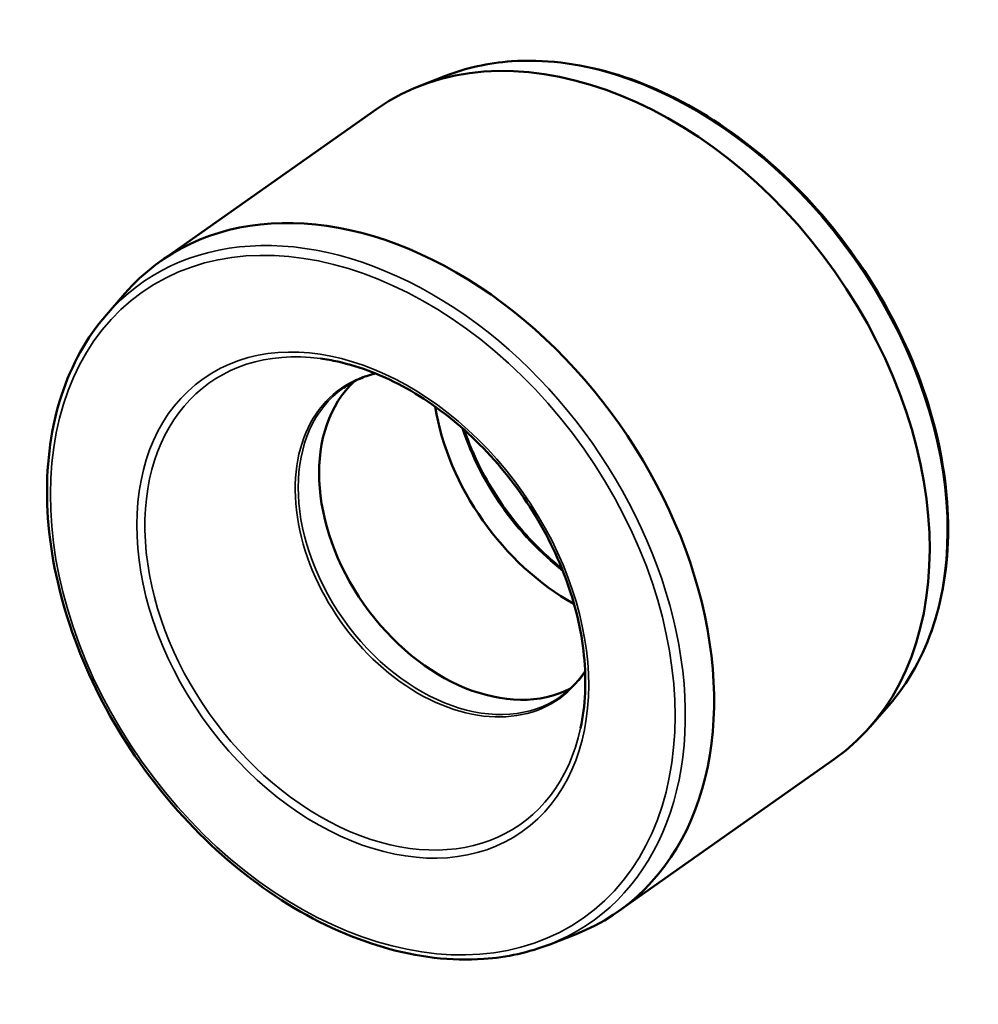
# Model space of a CAD drawing. Header units: millimetres. Extents: x -34 to 1270, y -85 to 883.
# Tile 6 of 6: x 1180 to 1270, y 790 to 883. Entities that reach past the tile are written whole.
import ezdxf

# ---------------------------------------------------------------- set-up
doc = ezdxf.new("R2010")
doc.units = ezdxf.units.MM
doc.layers.add('Visible (ANSI)', color=7, linetype='Continuous', lineweight=50)
doc.layers.add('Visible Narrow (ANSI)', color=7, linetype='Continuous', lineweight=35)

msp = doc.modelspace()

# ---------------------------------------------------------------- linework, layer by layer
at = {"layer": 'Visible (ANSI)'}
for p, q in [((1219.768, 878.037), (1217.283, 877.063)), ((1213.272, 874.908), (1192.923, 860.575)), ((1187.79, 855.512), (1189.544, 857.524)), ((1261.595, 818.655), (1259.841, 816.644)), ((1256.462, 813.592), (1236.113, 799.259)), ((1229.617, 796.13), (1232.102, 797.105))]:
    msp.add_line(p, q, dxfattribs=at)
for centre, major_axis, start_param, end_param in [((1234.867, 844.25), (-21.595, 30.658), 3.141593, 6.283185), ((1214.518, 829.917), (21.595, -30.658), 6.111894, 9.596069), ((1222.38, 835.455), (-10.25, 14.552), 0.096916, 3.044677), ((1234.867, 844.25), (11.517, -16.351), 4.107622, 5.317156)]:
    msp.add_ellipse(centre, major_axis=major_axis, ratio=0.707107, start_param=start_param, end_param=end_param, dxfattribs=at)
for points, knots in [([(1261.595, 818.655), (1263.453, 820.785), (1264.887, 823.368), (1266.792, 829.206), (1267.25, 832.47), (1267.134, 839.346), (1266.553, 842.961), (1264.408, 850.163), (1262.843, 853.749), (1258.892, 860.53), (1256.506, 863.722), (1251.15, 869.393), (1248.182, 871.871), (1241.959, 875.857), (1238.705, 877.366), (1232.24, 879.25), (1229.03, 879.629), (1223.808, 879.261), (1221.711, 878.799), (1219.768, 878.037)], [1.742087, 1.742087, 1.742087, 1.742087, 2.056844, 2.056844, 2.376098, 2.376098, 2.697927, 2.697927, 3.020281, 3.020281, 3.342612, 3.342612, 3.664955, 3.664955, 3.987272, 3.987272, 4.30872, 4.30872, 4.541098, 4.541098, 4.541098, 4.541098]), ([(1187.79, 855.512), (1185.932, 853.382), (1184.498, 850.799), (1182.593, 844.961), (1182.135, 841.698), (1182.25, 834.821), (1182.832, 831.207), (1184.977, 824.005), (1186.542, 820.418), (1190.493, 813.638), (1192.879, 810.445), (1198.234, 804.774), (1201.202, 802.297), (1207.426, 798.31), (1210.68, 796.802), (1217.145, 794.917), (1220.355, 794.538), (1225.577, 794.906), (1227.674, 795.369), (1229.617, 796.13)], [4.88368, 4.88368, 4.88368, 4.88368, 5.198436, 5.198436, 5.51769, 5.51769, 5.83952, 5.83952, 6.161873, 6.161873, 6.484205, 6.484205, 6.806547, 6.806547, 7.128865, 7.128865, 7.450313, 7.450313, 7.682691, 7.682691, 7.682691, 7.682691]), ([(1232.531, 816.533), (1232.982, 818.64), (1233.092, 820.96), (1232.605, 825.77), (1232.013, 828.258), (1230.187, 833.156), (1228.952, 835.567), (1225.965, 840.066), (1224.212, 842.154), (1220.367, 845.794), (1218.277, 847.346), (1213.975, 849.758), (1211.765, 850.619), (1209.064, 851.217), (1208.52, 851.313), (1207.981, 851.385)], [2.149838, 2.149838, 2.149838, 2.149838, 2.469197, 2.469197, 2.786107, 2.786107, 3.102735, 3.102735, 3.419436, 3.419436, 3.736083, 3.736083, 4.052824, 4.052824, 4.133347, 4.133347, 4.133347, 4.133347]), ([(1213.178, 849.975), (1213.013, 849.936), (1212.851, 849.891), (1212.23, 849.705), (1211.787, 849.533), (1210.942, 849.124), (1210.54, 848.887), (1210.159, 848.619)], [4.4404074, 4.4404074, 4.4404074, 4.4404074, 4.4807722, 4.4807722, 4.5965806, 4.5965806, 4.712389, 4.712389, 4.712389, 4.712389]), ([(1230.766, 831.565), (1229.313, 832.718), (1227.941, 834.06), (1225.302, 837.218), (1224.076, 839.072), (1222.479, 842.203), (1221.96, 843.429), (1221.542, 844.661)], [5.8885495, 5.8885495, 5.8885495, 5.8885495, 6.1667576, 6.1667576, 6.4826999, 6.4826999, 6.6778211, 6.6778211, 6.6778211, 6.6778211]), ([(1230.66, 819.515), (1231.041, 819.783), (1231.399, 820.082), (1232.069, 820.74), (1232.38, 821.099), (1232.764, 821.62), (1232.86, 821.759), (1232.953, 821.9)], [1.5707963, 1.5707963, 1.5707963, 1.5707963, 1.6866047, 1.6866047, 1.8024131, 1.8024131, 1.8427779, 1.8427779, 1.8427779, 1.8427779])]:
    msp.add_open_spline(points, degree=3, knots=knots, dxfattribs=at)
at = {"layer": 'Visible Narrow (ANSI)'}
for centre, major_axis, start_param, end_param in [((1237.05, 845.788), (-21.224, 30.132), 3.312884, 6.111894), ((1212.335, 828.379), (21.224, -30.132), 6.111894, 9.596069), ((1212.2, 828.284), (14.665, -20.82), 2.562551, 6.862227), ((1220.202, 833.921), (-10.303, 14.628), 6.004213, 9.70375), ((1220.41, 834.067), (10.25, -14.552), 3.141593, 6.283185), ((1237.05, 845.788), (11.888, -16.877), 4.30162, 5.123158)]:
    msp.add_ellipse(centre, major_axis=major_axis, ratio=0.707107, start_param=start_param, end_param=end_param, dxfattribs=at)
for major_axis in [(20.798, -29.527), (15.044, -21.358)]:
    msp.add_ellipse((1211.974, 828.125), major_axis=major_axis, ratio=0.707107, dxfattribs=at)

doc.saveas('drawing.dxf')
